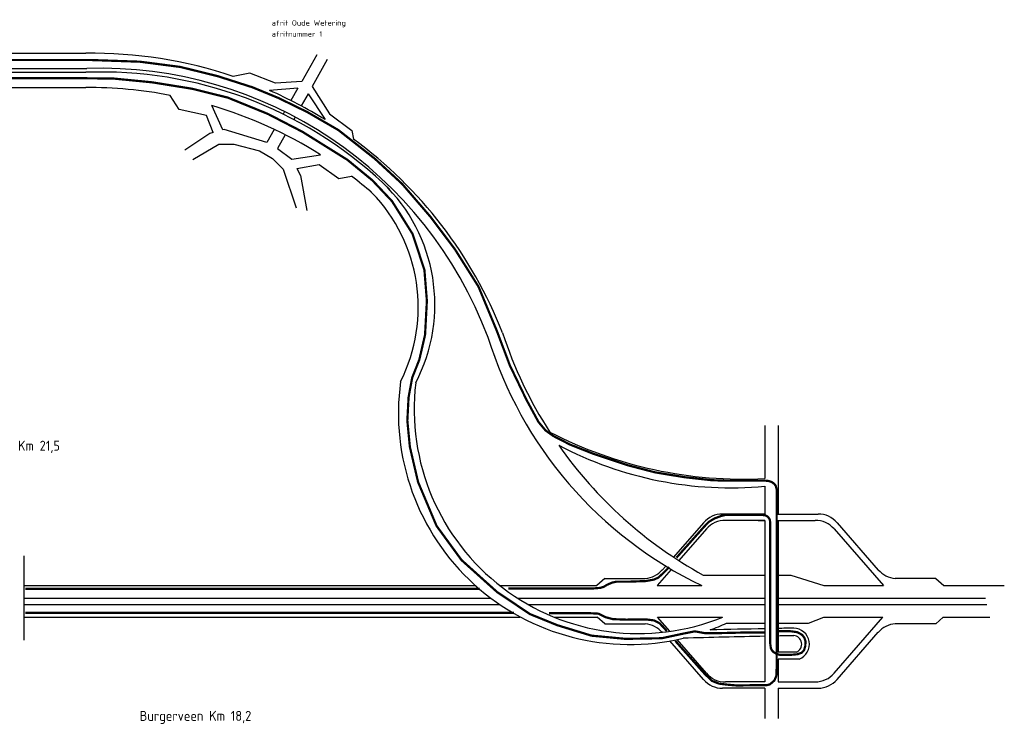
# Model space of a CAD drawing. Header units: metres. Extents: x 361 to 17837, y -7431 to 4905.
# Tile 29 of 29: x 14722 to 17837, y 1791 to 4020. Entities that reach past the tile are written whole.
import ezdxf

# ---------------------------------------------------------------- set-up
doc = ezdxf.new("R2010")
doc.units = ezdxf.units.M
doc.linetypes.add('ACAD_ISO03W100', pattern=[30, 12, -18])
for name, color, linetype in [('Tekenwerk', 7, 'Continuous'), ('VBL-XX-ONDERGROND', 7, 'Continuous'), ('WEG-XX-STEMPEL', 7, 'Continuous')]:
    doc.layers.add(name, color=color, linetype=linetype)
doc.styles.add('ISO', font='ISO.SHX')
doc.styles.add('ISO35', font='ISO.SHX')

msp = doc.modelspace()

# ---------------------------------------------------------------- linework, layer by layer
at = {"color": 5, "linetype": 'ACAD_ISO03W100', "ltscale": 0.05, "const_width": 7, "flags": 128}
for points in [[(16796.255, 2055.313), (16888.587, 1951.723), (16912.401, 1928.749), (16934.962, 1919.978), (16958.776, 1917.054), (16991.363, 1914.13), (17035.231, 1914.965), (17085.191, 1914.965), (17095.815, 1917.88), (17109.686, 1929.708), (17116.214, 1944.8), (17117.03, 1968.865), (17117.03, 2534.712), (17114.076, 2546.153), (17110.191, 2551.097), (17105.07, 2555.334), (17099.772, 2558.159), (17091.649, 2560.984), (17081.937, 2561.866), (16958.051, 2561.866), (16910.898, 2563.488), (16825.035, 2573.041), (16732.61, 2588.176), (16645.363, 2610.88), (16538.02, 2646.618), (16463.684, 2675.917), (16410.792, 2703.072), (16385.775, 2720.937), (16363.617, 2747.378), (16325.465, 2817.793), (16273.028, 2926.26), (16231.44, 3036.535), (16173.579, 3175.735), (16099.444, 3293.241), (16022.353, 3395.724), (15931.897, 3500.676), (15845.907, 3579.948), (15730.882, 3670.385), (15632.608, 3727.327), (15541.035, 3771.988), (15458.286, 3806.053), (15348.582, 3841.151), (15230.318, 3870.3), (15102.72, 3886.85), (14943.395, 3892.366), (14416.42, 3892.366)], [(14740.257, 2143.744), (16286.098, 2143.744)], [(16397.18, 2142.704), (16527.433, 2142.704), (16553.82, 2141.347), (16576.442, 2130.038), (16599.064, 2124.007), (16640.915, 2122.499), (16703.663, 2123.185), (16729.738, 2119.926), (16746.924, 2110.743), (16758.776, 2098.301), (16769.443, 2086.451)]]:
    msp.add_lwpolyline(points, dxfattribs=at)
at = {"layer": 'Tekenwerk', "color": 7}
for p, q in [((15662.619, 3908.781), (15614.308, 3824.252)), ((15695.391, 3894.219), (15647.44, 3808.369)), ((15450.407, 3850.773), (15397.84, 3840.468)), ((15531.597, 3819.147), (15450.407, 3850.773)), ((15602.388, 3803.395), (15512.672, 3795.998)), ((15614.308, 3824.252), (15531.597, 3819.147)), ((15602.388, 3803.395), (15580.021, 3764.261)), ((15647.44, 3808.369), (15702.26, 3721.939)), ((15226.532, 3735.48), (15197.956, 3780.462)), ((15634.706, 3785.572), (15613.156, 3746.99)), ((15634.706, 3785.572), (15688.108, 3703.58)), ((15364.338, 3671.576), (15330.264, 3748.225)), ((15313.003, 3716.486), (15226.532, 3735.48)), ((15334.415, 3663.216), (15313.003, 3716.486)), ((15559.878, 3729.018), (15555.315, 3721.034)), ((15593.454, 3711.715), (15589.081, 3703.886)), ((15702.26, 3721.939), (15773.101, 3669.357)), ((15323.988, 3660.303), (15244.438, 3607.282)), ((15334.415, 3663.216), (15323.988, 3660.303)), ((15369.066, 3672.896), (15364.338, 3671.576)), ((15504.189, 3631.581), (15369.066, 3672.896)), ((15527.741, 3672.788), (15504.189, 3631.581)), ((15562.266, 3655.879), (15538.148, 3612.698)), ((15773.101, 3669.357), (15778.499, 3642.375)), ((15269.767, 3577.639), (15352.307, 3626.105)), ((15352.307, 3626.105), (15400.128, 3626.105)), ((15400.128, 3626.105), (15481.358, 3604.492)), ((15481.358, 3604.492), (15521.973, 3580.914)), ((15538.148, 3612.698), (15582.853, 3578.874)), ((15582.853, 3578.874), (15673.613, 3592.763)), ((15521.973, 3580.914), (15556.037, 3546.857)), ((15599.104, 3548.763), (15669.62, 3561.453)), ((15669.62, 3561.453), (15732.137, 3517.701)), ((15556.037, 3546.857), (15597.307, 3425.039)), ((15599.104, 3548.763), (15610.367, 3527.086)), ((15610.367, 3527.086), (15630.917, 3416.403)), ((15732.137, 3517.701), (15772.281, 3524.465)), ((15855.457, 3518.986), (15893.048, 3482.542)), ((15828.119, 3481.403), (15858.875, 3449.516)), ((16884.539, 2263.604, 181986093), (17079.917, 2263.604, 181986093)), ((17121.428, 2263.604, 181986093), (17161.959, 2263.604, 181986093)), ((17161.959, 2263.604, 181986093), (17266.011, 2229.951, 40784667.493)), ((17217.867, 2111.359), (17266.471, 2130.323)), ((16958.257, 2111.359), (17079.917, 2111.359)), ((17121.428, 2111.359), (17217.867, 2111.359)), ((17179.635, 2019.86), (17121.428, 2019.86)), ((17188.476, 1997.547), (17121.428, 1997.547))]:
    msp.add_line(p, q, dxfattribs=at)
at = {"layer": 'Tekenwerk', "color": 5, "linetype": 'ACAD_ISO03W100', "ltscale": 0.05, "const_width": 7, "flags": 128}
for points in [[(14322.066, 3834.647), (14921.848, 3834.647), (15020.295, 3833.494), (15140.761, 3821.744), (15267.053, 3801.456), (15380.82, 3773.255), (15507.75, 3721.554), (15616.815, 3665.153), (15759.108, 3576.453), (15838.086, 3511.592), (15900.141, 3445.791), (15965.016, 3342.388), (16002.625, 3228.646), (16010.449, 3130.531), (16004.649, 3022.841), (15986.42, 2944.144), (15964.049, 2887.813), (15952.549, 2825.884), (15948.642, 2751.668), (15956.569, 2669.044), (15982.615, 2557.59), (16040.959, 2419.054), (16120.14, 2310.724), (16232.659, 2209.687), (16336.516, 2140.076), (16422.975, 2104.897), (16531.552, 2071.728), (16639.124, 2061.676), (16753.733, 2063.687), (16824.107, 2078.764), (16858.343, 2085.46), (16890.934, 2079.536), (16925.5, 2079.536), (17021.57, 2081.92), (17080.745, 2081.92)], [(17123.433, 2085.747), (17161.027, 2085.747), (17182.15, 2082.857), (17197.399, 2074.625), (17204.414, 2065.782), (17208.379, 2054.501), (17207.769, 2038.95), (17203.804, 2025.839), (17196.484, 2017.911), (17183.065, 2013.032), (17162.632, 2011.203), (17126.644, 2011.203), (17121.747, 2012.536), (17114.926, 2015.188), (17108.105, 2019.356), (17103.179, 2023.902), (17099.01, 2031.101), (17096.736, 2046.634), (17096.736, 2429.655), (17095.273, 2439.338), (17092.268, 2444.012), (17088.928, 2448.018), (17081.915, 2452.025), (17070.895, 2453.694), (16955.091, 2453.694), (16941.434, 2450.302), (16920.018, 2442.268), (16901.406, 2430.929), (16886.865, 2415.519), (16800.203, 2318.408)], [(16777.415, 2288.75), (16757.322, 2268.662), (16742.971, 2255.543), (16728.619, 2248.984), (16702.787, 2244.474), (16649.167, 2242.522), (16609.982, 2242.522), (16596.061, 2239.429), (16579.562, 2232.212), (16569.765, 2226.027), (16558.938, 2222.934), (16534.189, 2220.872), (16268.615, 2220.872)], [(16177.065, 2220.061), (14739.768, 2220.061)]]:
    msp.add_lwpolyline(points, dxfattribs=at)
at = {"layer": 'Tekenwerk', "color": 7}
for centre, radius, start, end in [((14952.364, 2519.645, 181986093), 1393.923, 71.362225, 90.872783), ((14976.201, 2555.2, 181986093), 1310.926, 20.521672, 91.801552), ((14980.475, 2547.245, 181986093), 1306.99, 47.021324, 92.163647), ((14937.527, 2423.951, -181986093), 1381.284, 79.132322, 90.270321), ((14952.364, 2519.645, 181986093), 1393.923, 58.141571, 66.29894), ((14937.527, 2423.951, -181986093), 1381.284, 57.798382, 73.481331), ((14952.364, 2519.645, 181986093), 1393.923, 21.450441, 53.653391), ((14937.527, 2423.951, -181986093), 1381.284, 49.380066, 52.819225), ((15502.342, 3118.303, 181986093), 533.481, 332.385575, 46.215424), ((15462.264, 3110.263, -181986093), 520.982, 333.164885, 44.036653), ((17538.348, 3451.584, 181986093), 1356.009, 198.140298, 212.860282), ((17440.604, 3396.618, 181986093), 1294.273, 197.091, 244.343641), ((16651.832, 2775.574, -181986093), 731.49, 172.181761, 283.382664), ((16679.783, 2788.069, 181986093), 709.595, 173.2865, 292.096389), ((17011.982, 3900.162), 1333.428, 242.646787, 272.920351), ((17538.348, 3451.584, 181986093), 1356.009, 214.992363, 241.17363), ((16973.504, 3712.846), 1173.647, 242.273701, 275.202079), ((16651.832, 2775.574, -181986093), 731.49, 290.386331, 294.765511), ((23073.587, -270547.067), 272706.705, 91.2593737, 91.2957871), ((23073.587, -270547.067), 272706.705, 91.24017773, 91.25064998), ((17169.724, 2044.874), 50.906, 291.614449, 88.270442), ((23073.587, -270547.067), 272682.705, 91.25948456, 91.31387255), ((23073.587, -270547.067), 272682.705, 91.24017773, 91.25076007), ((17169.724, 2044.874), 26.906, 291.614449, 88.270442)]:
    msp.add_arc(centre, radius, start, end, dxfattribs=at)
at = {"layer": 'VBL-XX-ONDERGROND', "color": 7}
for p, q in [((17079.917, 2736.642, 181985616.911), (17079.917, 2568.466, 181985616.911)), ((17121.428, 2736.642, 181985616.911), (17121.428, 2456.407, 181985616.911)), ((17079.917, 2544.033, 181985616.911), (17079.917, 2456.407, 181985616.911)), ((17079.917, 2456.407, 181985616.911), (16945.903, 2456.407, 181985616.911)), ((17079.917, 2436.482, 181985616.911), (16954.974, 2436.482, 181985616.911)), ((17058.487, 2456.407, 181985616.911), (17079.917, 2456.407, 181985616.911)), ((17058.487, 2436.482, 181985616.911), (17079.917, 2436.482, 181985616.911)), ((17079.917, 2436.482, 181985616.911), (17079.917, 1925.338, 181985616.911)), ((17114.133, 2456.407, 181985616.911), (17248.147, 2456.407, 181985616.911)), ((17114.133, 2436.482, 181985616.911), (17239.075, 2436.482, 181985616.911)), ((17121.428, 2436.482, 181985616.911), (17121.428, 2019.86, 181985616.911)), ((16885.791, 2429.041, 181985616.911), (16790.97, 2320.13, 181985616.911)), ((16894.862, 2409.115, 181985616.911), (16807.842, 2309.164, 181985616.911)), ((17299.187, 2409.115, 181985616.911), (17455.175, 2229.951, 181985616.911)), ((17308.259, 2429.041, 181985616.911), (17438.772, 2279.135, 181985616.911)), ((14735, 2323.924, 181985616.911), (14735, 2057.327, 181985616.911)), ((16783.703, 2281.439, 181985616.911), (16738.875, 2229.951, 181985616.911)), ((16766.345, 2291.847, 181985616.911), (16755.277, 2279.135, 181985616.911)), ((16572.988, 2252.786, 181985616.911), (16548.362, 2229.951, 181985616.911)), ((16572.988, 2252.786, 181985616.911), (16701.597, 2252.786, 181985616.911)), ((17621.062, 2252.786, 181985616.911), (17492.452, 2252.786, 181985616.911)), ((17621.062, 2252.786, 181985616.911), (17645.688, 2229.951, 181985616.911)), ((14738.613, 2229.951, 181985616.911), (16165.586, 2229.951, 181985616.911)), ((16241.571, 2229.951, 181985616.911), (16548.362, 2229.951, 181985616.911)), ((16738.875, 2229.951, 181985616.911), (16880.219, 2229.951, 181985616.911)), ((17079.917, 2229.951, 181985616.911), (17082.029, 2229.951, 181985616.911)), ((17266.011, 2229.951, 181985616.911), (17455.175, 2229.951, 181985616.911)), ((17645.688, 2229.951, 181985616.911), (17837.385, 2229.951, 181985616.911)), ((14738.613, 2190.1, 181985616.911), (16213.413, 2190.1, 181985616.911)), ((16297.739, 2190.1, 181985616.911), (17079.917, 2190.1, 181985616.911)), ((17121.428, 2190.1, 181985616.911), (17778.348, 2190.1, 181985616.911)), ((14738.613, 2170.174, 181985616.911), (16240.734, 2170.174, 181985616.911)), ((16330.883, 2170.174, 181985616.911), (17079.917, 2170.174, 181985616.911)), ((17121.428, 2170.174, 181985616.911), (17782.443, 2170.174, 181985616.911)), ((14738.613, 2130.323, 181985616.911), (16304.761, 2130.323, 181985616.911)), ((16413.522, 2130.323, 181985616.911), (16549.344, 2130.323, 181985616.911)), ((16572.988, 2109.034, 181985616.911), (16549.344, 2130.323, 181985616.911)), ((16740.222, 2130.323, 181985616.911), (16946.043, 2130.323, 181985616.911)), ((16779.262, 2085.482, 181985616.911), (16740.222, 2130.323, 181985616.911)), ((17299.187, 1953.079, 181985616.911), (17453.503, 2130.323, 181985616.911)), ((17621.062, 2109.408, 181985616.911), (17643.617, 2130.323, 181985616.911)), ((16572.988, 2109.034, 181985616.911), (16701.597, 2109.034, 181985616.911)), ((17621.062, 2109.408, 181985616.911), (17492.452, 2109.408, 181985616.911)), ((16755.424, 2082.517, 181985616.911), (16755.277, 2082.685, 181985616.911)), ((16894.862, 1952.705, 181985616.911), (16801.903, 2059.477, 181985616.911)), ((17308.259, 1933.153, 181985616.911), (17438.772, 2083.059, 181985616.911)), ((16885.791, 1932.779, 181985616.911), (16779.01, 2055.299, 181985616.911)), ((17121.428, 1997.547, 181985616.911), (17121.428, 1925.712, 181985616.911)), ((17079.917, 1905.413, 181985616.911), (16945.903, 1905.413, 181985616.911)), ((17079.917, 1925.338, 181985616.911), (16954.974, 1925.338, 181985616.911)), ((17079.917, 1905.413, 181985616.911), (17079.917, 1809.357, 181985616.911)), ((17121.428, 1925.712, 181985616.911), (17239.075, 1925.712, 181985616.911)), ((17121.428, 1905.787, 181985616.911), (17121.428, 1809.357, 181985616.911)), ((17121.428, 1905.787, 181985616.911), (17248.147, 1905.787, 181985616.911))]:
    msp.add_line(p, q, dxfattribs=at)
at = {"layer": 'VBL-XX-ONDERGROND', "color": 7, "linetype": 'Continuous'}
for p, q in [((17266.471, 2130.323, 181985616.911), (17453.503, 2130.323, 181985616.911)), ((17643.617, 2130.323, 181985616.911), (17791.503, 2130.323, 181985616.911))]:
    msp.add_line(p, q, dxfattribs=at)
at = {"layer": 'VBL-XX-ONDERGROND', "color": 7}
for centre, start, end in [((16945.903, 2376.705, 181985616.911), 90, 138.955921), ((16954.974, 2356.779, 181985616.911), 90, 138.955921), ((17239.075, 2356.779, 181985616.911), 41.044079, 90), ((17248.147, 2376.705, 181985616.911), 41.044079, 90), ((16695.165, 2332.236, 181985616.911), 274.560167, 318.955921), ((17498.884, 2332.236, 181985616.911), 221.044079, 265.439833), ((16695.165, 2029.584, 181985616.911), 41.044079, 85.439833), ((17498.884, 2029.958, 181985616.911), 94.560167, 138.955921), ((16945.903, 1985.115, 181985616.911), 221.044079, 270), ((16954.974, 2005.041, 181985616.911), 221.044079, 270), ((17239.075, 2005.415, 181985616.911), 270, 318.955921), ((17248.147, 1985.489, 181985616.911), 270, 318.955921)]:
    msp.add_arc(centre, 79.702, start, end, dxfattribs=at)
at = {"layer": 'WEG-XX-STEMPEL', "color": 7}
for p, q in [((14474.754, 3913.406, 181986093), (14931.131, 3913.406, 181986093)), ((14474.754, 3913.406, 181986093), (14931.131, 3913.406, 181986093)), ((13895.133, 3865.323, 181986093), (14934.989, 3865.478, 181986093)), ((13895.133, 3853.302, 181986093), (14931.131, 3853.302, 181986093)), ((14477.729, 3805.219, 181986093), (14931.01, 3805.219, 181986093)), ((14477.729, 3805.219, 181986093), (14931.01, 3805.219, 181986093))]:
    msp.add_line(p, q, dxfattribs=at)

# ---------------------------------------------------------------- texts
at = {"layer": 'VBL-XX-ONDERGROND', "color": 7, "style": 'ISO35'}
for s, p in [('Aquaduct Km 21,5', (14538.329, 2656.667, 181985616.911)), ('Burgerveen Km 18,2', (15101.619, 1802.288, 181985616.911))]:
    msp.add_text(s, height=31.70206, dxfattribs=at).set_placement(p)
at = {"layer": 'WEG-XX-STEMPEL', "color": 7, "style": 'ISO'}
for s, p in [('afrit Oude Wetering', (15519.396, 4001.137, 181986093)), ('afritnummer 1 ', (15519.396, 3966.277, 181986093))]:
    msp.add_text(s, height=16.82906, dxfattribs=at).set_placement(p)

doc.saveas('drawing.dxf')
